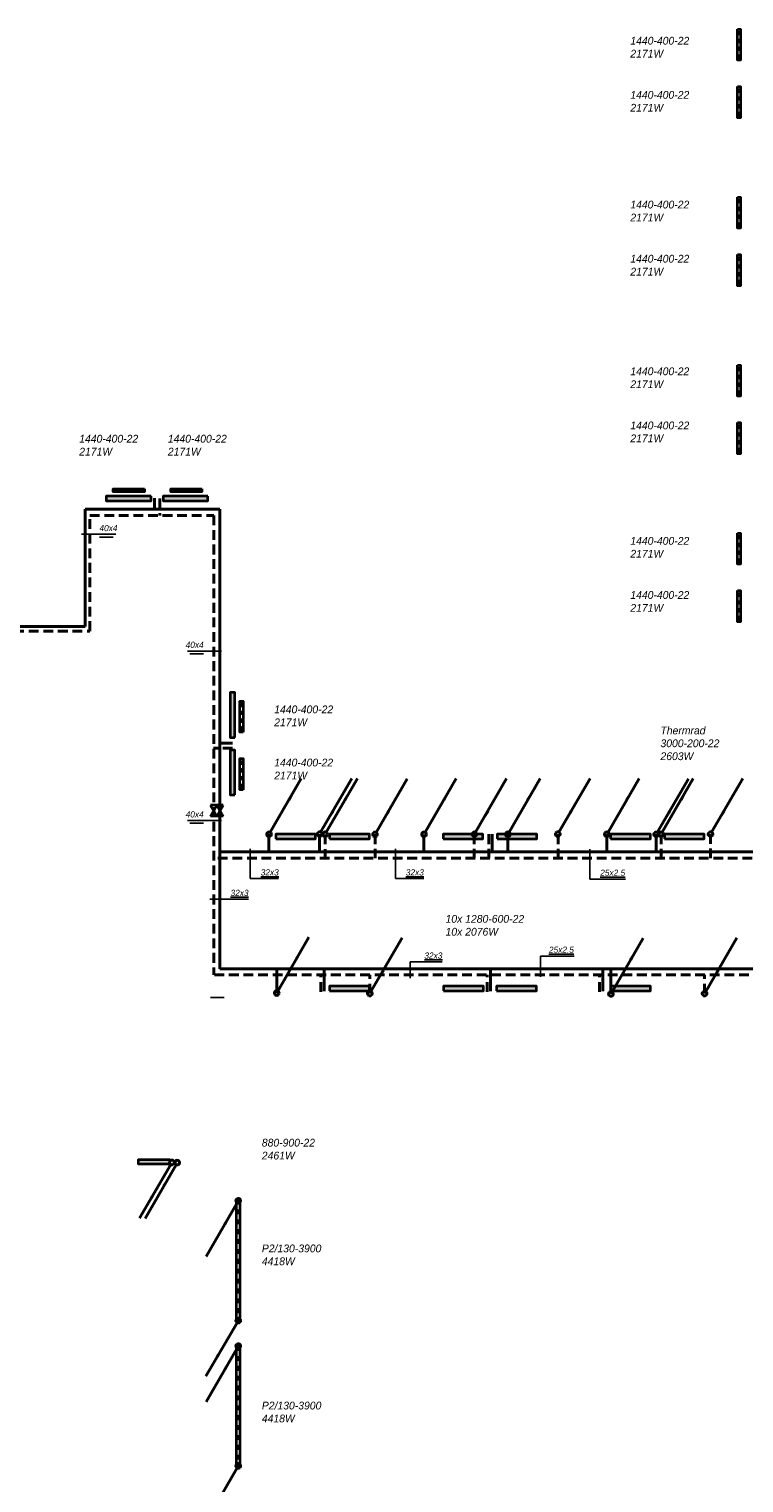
# Model space of a CAD drawing. Header units: millimetres. Extents: x -13501 to 278776, y 0 to 252300.
# Tile 72 of 132: x 172357 to 195352, y 24781 to 71512. Entities that reach past the tile are written whole.
import ezdxf

# ---------------------------------------------------------------- set-up
doc = ezdxf.new("R2010")
doc.units = ezdxf.units.MM
doc.header["$LTSCALE"] = 100
doc.linetypes.add('B0703', pattern=[4.6875, 3.125, -1.5625])
doc.layers.get('0').update_dxf_attribs({"linetype": 'CONTINUOUS'})
doc.layers.add('WL56cv-groep C0+1-A', color=6, linetype='CONTINUOUS', lineweight=40)
doc.layers.add('WL56cv-groep C0+1-R', color=6, linetype='B0703', lineweight=40)
doc.layers.add('WL56cv-symbool', color=7, linetype='CONTINUOUS', lineweight=35, true_color=0x00a529)
doc.layers.add('WL57vent-symbool', color=7, linetype='CONTINUOUS', lineweight=35, true_color=0x00a529)
doc.layers.add('WT-tekst', color=7, linetype='CONTINUOUS')
doc.styles.add('B-01', font='GOTHICI.TTF')
doc.dimstyles.new('schermer1-100', dxfattribs={"dimscale": 100, "dimtxt": 2, "dimasz": 2, "dimexe": 1, "dimexo": 1, "dimgap": 1, "dimtad": 1, "dimdec": 0, "dimzin": 0, "dimdsep": 46, "dimtxsty": 'B-01', "dimblk1": 'OBLIQUE', "dimblk2": 'OBLIQUE', "dimsah": 1, "dimcen": -3, "dimdle": 1, "dimclrd": 256, "dimclre": 256, "dimclrt": 256, "dimadec": 0, "dimazin": 0, "dimtfac": 0.75, "dimtdec": 0, "dimtmove": 0, "dimatfit": 1, "dimldrblk": 'NONE', "dimfxl": 1, "dimtvp": 1.5, "dimtolj": 1, "dimtzin": 0, "dimlwd": -1, "dimlwe": -1, "dimarcsym": 0})

# ---------------------------------------------------------------- blocks, each defined once
blk = doc.blocks.new('puk1440')
at = {"layer": 'WL56cv-symbool'}
blk.add_hatch(color=256, dxfattribs=at).paths.add_polyline_path([(720, 0), (720, 150), (-720, 150), (-720, 0)])
blk.add_lwpolyline([(-720, 0), (720, 0), (720, 150), (-720, 150)], close=True, dxfattribs=at)
blk = doc.blocks.new('C1')
blk.add_line((-0.34, -0.67), (-10.3, -17.92))
blk.add_lwpolyline([(-0.3, -0.6, 0, 1, 0), (-4.3, -7.53, 1, 1, 0)], format="xyseb")
blk.add_circle((0, 0), 0.75)
blk = doc.blocks.new('C4')
blk.add_line((-0.38, -0.65), (-10.39, -17.89))
blk.add_lwpolyline([(-10.39, -17.89, 0, 1, 0), (-6.39, -10.96, 1, 1, 0)], format="xyseb")
blk.add_circle((0, 0), 0.75)
blk = doc.blocks.new('C5')
blk.add_line((10.37, 17.9), (0.36, 0.66))
blk.add_lwpolyline([(0.37, 0.56, 0, 1, 0), (4.37, 7.49, 1, 1, 0)], format="xyseb")
blk.add_circle((0, 0), 0.75)
blk = doc.blocks.new('C2')
blk.add_line((10.37, 17.97), (0.38, 0.65))
blk.add_lwpolyline([(10.37, 17.97, 0, 1, 0), (6.37, 11.04, 1, 1, 0)], format="xyseb")
blk.add_circle((0, 0), 0.75)
blk = doc.blocks.new('_None')
blk = doc.blocks.new('_OBLIQUE')
at = {"color": 0, "linetype": 'ByBlock'}
blk.add_line((-0.5, -0.5), (0.5, 0.5), dxfattribs=at)
blk = doc.blocks.new('D1')
for p, q in [((2.5, 1.5), (-2.5, -1.5)), ((-2.5, 1.5), (2.5, -1.5)), ((-2.5, -1.5), (-2.5, 1.5)), ((2.5, -1.5), (2.5, 1.5))]:
    blk.add_line(p, q)

msp = doc.modelspace()

# ---------------------------------------------------------------- hatches: boundary and pattern name
at = {"layer": 'WL56cv-symbool'}
for points in [[(180290, 45483), (181570, 45483), (181570, 45633), (180290, 45633)], [(182023, 45483), (183303, 45483), (183303, 45633), (182023, 45633)], [(185677, 45483), (186957, 45483), (186957, 45633), (185677, 45633)], [(187410, 45483), (188690, 45483), (188690, 45633), (187410, 45633)], [(191064, 45483), (192344, 45483), (192344, 45633), (191064, 45633)], [(192797, 45483), (194077, 45483), (194077, 45633), (192797, 45633)], [(182023, 40596), (183303, 40596), (183303, 40746), (182023, 40746)], [(185692, 40596), (186972, 40596), (186972, 40746), (185692, 40746)], [(187395, 40596), (188675, 40596), (188675, 40746), (187395, 40746)], [(191064, 40596), (192344, 40596), (192344, 40746), (191064, 40746)], [(176879, 35022), (175879, 35022), (175879, 35172), (176879, 35172)]]:
    msp.add_hatch(color=256, dxfattribs=at).paths.add_polyline_path(points)
h = msp.add_hatch(dxfattribs=at)
h.set_pattern_fill('PLAST', color=256, scale=50, angle=180, style=0)
h.set_pattern_definition([(180, (153110.5, 179904.07), (-4e-14, -317.5), []), (180, (153110.5, 179864.38), (-4e-14, -317.5), []), (180, (153110.5, 179824.7), (-4e-14, -317.5), [])])
h.paths.add_polyline_path([(179152, 29974), (179152, 33874), (179022, 33874), (179022, 29974)])
h = msp.add_hatch(dxfattribs=at)
h.set_pattern_fill('PLAST', color=256, scale=50, angle=180, style=0)
h.set_pattern_definition([(180, (153110.5, 175195.55), (-4e-14, -317.5), []), (180, (153110.5, 175155.87), (-4e-14, -317.5), []), (180, (153110.5, 175116.18), (-4e-14, -317.5), [])])
h.paths.add_polyline_path([(179152, 25305), (179152, 29205), (179022, 29205), (179022, 25305)])
at = {"layer": 'WL57vent-symbool'}
h = msp.add_hatch(dxfattribs=at)
h.set_pattern_fill('PLAST', color=256, scale=1000, angle=180, style=0)
h.set_pattern_definition([(180, (257000.96, 128917.32), (-3e-14, -250), []), (180, (257000.96, 128886.07), (-3e-14, -250), []), (180, (257000.96, 128854.82), (-3e-14, -250), [])])
h.paths.add_polyline_path([(195141, 71512), (195241, 71512), (195241, 70512), (195141, 70512)])
h = msp.add_hatch(dxfattribs=at)
h.set_pattern_fill('PLAST', color=256, scale=1000, angle=180, style=0)
h.set_pattern_definition([(180, (257000.96, 127067.32), (-3e-14, -250), []), (180, (257000.96, 127036.07), (-3e-14, -250), []), (180, (257000.96, 127004.82), (-3e-14, -250), [])])
h.paths.add_polyline_path([(195141, 69662), (195241, 69662), (195241, 68662), (195141, 68662)])
h = msp.add_hatch(dxfattribs=at)
h.set_pattern_fill('PLAST', color=256, scale=1000, angle=180, style=0)
h.set_pattern_definition([(180, (257000.96, 123517.32), (-3e-14, -250), []), (180, (257000.96, 123486.07), (-3e-14, -250), []), (180, (257000.96, 123454.82), (-3e-14, -250), [])])
h.paths.add_polyline_path([(195141, 66112), (195241, 66112), (195241, 65112), (195141, 65112)])
h = msp.add_hatch(dxfattribs=at)
h.set_pattern_fill('PLAST', color=256, scale=1000, angle=180, style=0)
h.set_pattern_definition([(180, (257000.96, 121667.32), (-3e-14, -250), []), (180, (257000.96, 121636.07), (-3e-14, -250), []), (180, (257000.96, 121604.82), (-3e-14, -250), [])])
h.paths.add_polyline_path([(195141, 64262), (195241, 64262), (195241, 63262), (195141, 63262)])
h = msp.add_hatch(dxfattribs=at)
h.set_pattern_fill('PLAST', color=256, scale=1000, angle=180, style=0)
h.set_pattern_definition([(180, (257000.96, 118117.32), (-3e-14, -250), []), (180, (257000.96, 118086.07), (-3e-14, -250), []), (180, (257000.96, 118054.82), (-3e-14, -250), [])])
h.paths.add_polyline_path([(195141, 60712), (195241, 60712), (195241, 59712), (195141, 59712)])
h = msp.add_hatch(dxfattribs=at)
h.set_pattern_fill('PLAST', color=256, scale=1000, angle=180, style=0)
h.set_pattern_definition([(180, (257000.96, 116267.32), (-3e-14, -250), []), (180, (257000.96, 116236.07), (-3e-14, -250), []), (180, (257000.96, 116204.82), (-3e-14, -250), [])])
h.paths.add_polyline_path([(195141, 58862), (195241, 58862), (195241, 57862), (195141, 57862)])
h = msp.add_hatch(dxfattribs=at)
h.set_pattern_fill('PLAST', color=256, scale=1000, angle=90, style=0)
h.set_pattern_definition([(90, (233473.7, -5120.95), (-250, 2e-14), []), (90, (233442.45, -5120.95), (-250, 2e-14), []), (90, (233411.2, -5120.95), (-250, 2e-14), [])])
h.paths.add_polyline_path([(176068, 56739), (176068, 56639), (175068, 56639), (175068, 56739)])
h = msp.add_hatch(dxfattribs=at)
h.set_pattern_fill('PLAST', color=256, scale=1000, angle=90, style=0)
h.set_pattern_definition([(90, (235323.7, -5120.95), (-250, 2e-14), []), (90, (235292.45, -5120.95), (-250, 2e-14), []), (90, (235261.2, -5120.95), (-250, 2e-14), [])])
h.paths.add_polyline_path([(177918, 56739), (177918, 56639), (176918, 56639), (176918, 56739)])
h = msp.add_hatch(dxfattribs=at)
h.set_pattern_fill('PLAST', color=256, scale=1000, angle=180, style=0)
h.set_pattern_definition([(180, (257000.96, 112717.32), (-3e-14, -250), []), (180, (257000.96, 112686.07), (-3e-14, -250), []), (180, (257000.96, 112654.82), (-3e-14, -250), [])])
h.paths.add_polyline_path([(195141, 55312), (195241, 55312), (195241, 54312), (195141, 54312)])
h = msp.add_hatch(dxfattribs=at)
h.set_pattern_fill('PLAST', color=256, scale=1000, angle=180, style=0)
h.set_pattern_definition([(180, (257000.96, 110867.32), (-3e-14, -250), []), (180, (257000.96, 110836.07), (-3e-14, -250), []), (180, (257000.96, 110804.82), (-3e-14, -250), [])])
h.paths.add_polyline_path([(195141, 53462), (195241, 53462), (195241, 52462), (195141, 52462)])
h = msp.add_hatch(dxfattribs=at)
h.set_pattern_fill('PLAST', color=256, scale=1000, style=0)
h.set_pattern_definition([(7e-15, (117380.82, -8492.8), (0, 250), []), (7e-15, (117380.82, -8461.54), (0, 250), []), (7e-15, (117380.82, -8430.3), (0, 250), [])])
h.paths.add_polyline_path([(179241, 48912), (179141, 48912), (179141, 49912), (179241, 49912)])
h = msp.add_hatch(dxfattribs=at)
h.set_pattern_fill('PLAST', color=256, scale=1000, style=0)
h.set_pattern_definition([(7e-15, (117380.82, -10342.8), (0, 250), []), (7e-15, (117380.82, -10311.54), (0, 250), []), (7e-15, (117380.82, -10280.3), (0, 250), [])])
h.paths.add_polyline_path([(179241, 47062), (179141, 47062), (179141, 48062), (179241, 48062)])

# ---------------------------------------------------------------- linework, layer by layer
at = {"layer": 'WL56cv-groep C0+1-A'}
for p, q in [((174160, 56077), (178497, 56077)), ((174160, 52313), (174160, 56077)), ((176393, 56434), (176393, 56075)), ((178497, 56077), (178497, 41309)), ((167862, 52313), (174160, 52313)), ((178905, 48561), (178495, 48561)), ((180068, 45630), (180068, 45061)), ((181705, 45634), (181705, 45061)), ((185061, 45627), (185061, 45061)), ((187258, 45630), (187258, 45061)), ((187758, 45630), (187758, 45061)), ((190945, 45632), (190945, 45061)), ((192529, 45631), (192529, 45061)), ((178302, 45061), (178297, 45061)), ((202383, 45061), (178497, 45061)), ((201899, 41309), (178497, 41309)), ((180322, 40527), (180322, 41309)), ((181853, 40592), (181853, 41309)), ((187203, 40592), (187203, 41309)), ((190817, 40592), (190817, 41309)), ((191074, 40498), (191074, 41309))]:
    msp.add_line(p, q, dxfattribs=at)
at = {"layer": 'WL56cv-groep C0+1-R'}
for p, q in [((176568, 56426), (176568, 55874)), ((174310, 55877), (178297, 55877)), ((174310, 52163), (174310, 55877)), ((178297, 55877), (178297, 41109)), ((167662, 52163), (174310, 52163)), ((178905, 48402), (178294, 48402)), ((181879, 45625), (181879, 44861)), ((183485, 45630), (183485, 44861)), ((186674, 45630), (186674, 44861)), ((187149, 45630), (187149, 44861)), ((189376, 45630), (189376, 44861)), ((192693, 45627), (192693, 44861)), ((194278, 45638), (194278, 44861)), ((202181, 44861), (178297, 44861)), ((204881, 41109), (178297, 41109)), ((181738, 40568), (181738, 41109)), ((183318, 40512), (183318, 41109)), ((187088, 40568), (187088, 41109)), ((190703, 40568), (190703, 41109)), ((194086, 40512), (194086, 41109))]:
    msp.add_line(p, q, dxfattribs=at)
at = {"layer": 'WL56cv-symbool'}
for points in [[(180290, 45483), (181570, 45483), (181570, 45633), (180290, 45633)], [(182023, 45483), (183303, 45483), (183303, 45633), (182023, 45633)], [(185677, 45483), (186957, 45483), (186957, 45633), (185677, 45633)], [(187410, 45483), (188690, 45483), (188690, 45633), (187410, 45633)], [(191064, 45483), (192344, 45483), (192344, 45633), (191064, 45633)], [(192797, 45483), (194077, 45483), (194077, 45633), (192797, 45633)], [(182023, 40596), (183303, 40596), (183303, 40746), (182023, 40746)], [(185692, 40596), (186972, 40596), (186972, 40746), (185692, 40746)], [(187395, 40596), (188675, 40596), (188675, 40746), (187395, 40746)], [(191064, 40596), (192344, 40596), (192344, 40746), (191064, 40746)], [(176879, 35022), (175879, 35022), (175879, 35172), (176879, 35172)], [(179152, 29974), (179152, 33874), (179022, 33874), (179022, 29974)], [(179152, 25305), (179152, 29205), (179022, 29205), (179022, 25305)]]:
    msp.add_lwpolyline(points, close=True, dxfattribs=at)
at = {"layer": 'WL57vent-symbool'}
for points in [[(195141, 71512), (195241, 71512), (195241, 70512), (195141, 70512)], [(195141, 69662), (195241, 69662), (195241, 68662), (195141, 68662)], [(195141, 66112), (195241, 66112), (195241, 65112), (195141, 65112)], [(195141, 64262), (195241, 64262), (195241, 63262), (195141, 63262)], [(195141, 60712), (195241, 60712), (195241, 59712), (195141, 59712)], [(195141, 58862), (195241, 58862), (195241, 57862), (195141, 57862)], [(176068, 56739), (176068, 56639), (175068, 56639), (175068, 56739)], [(177918, 56739), (177918, 56639), (176918, 56639), (176918, 56739)], [(195141, 55312), (195241, 55312), (195241, 54312), (195141, 54312)], [(195141, 53462), (195241, 53462), (195241, 52462), (195141, 52462)], [(179241, 48912), (179141, 48912), (179141, 49912), (179241, 49912)], [(179241, 47062), (179141, 47062), (179141, 48062), (179241, 48062)]]:
    msp.add_lwpolyline(points, close=True, dxfattribs=at)
at = {"layer": 'WT-tekst'}
for p, q in [((175061, 55185), (174624, 55185)), ((177534, 51432), (177971, 51432)), ((177534, 45983), (177971, 45983)), ((178194, 40388), (178631, 40388))]:
    msp.add_line(p, q, dxfattribs=at)
for points in [[(175145, 55272), (174545, 55272), (174048, 55273)], [(177450, 51519), (178050, 51519), (178547, 51520)], [(177450, 46069), (178050, 46069), (178547, 46070)]]:
    msp.add_lwpolyline(points, dxfattribs=at)

# ---------------------------------------------------------------- block references
at = {"layer": 'WL56cv-groep C0+1-A', "xscale": 100, "yscale": 100, "zscale": 100}
for name, p in [('C2', (180078, 45629)), ('C2', (181881, 45629)), ('C2', (185062, 45629)), ('C2', (187759, 45629)), ('C2', (190942, 45629)), ('C2', (192687, 45629)), ('C2', (180322, 40527)), ('C2', (191074, 40498)), ('C1', (177122, 35077)), ('C1', (179087, 33851)), ('C1', (179087, 29182))]:
    msp.add_blockref(name, p, dxfattribs=at)
at = {"layer": 'WL56cv-groep C0+1-R', "xscale": 100, "yscale": 100, "zscale": 100}
for name, p in [('C5', (181701, 45633)), ('C5', (183485, 45626)), ('C5', (186682, 45629)), ('C5', (189364, 45634)), ('C5', (192528, 45626)), ('C5', (194277, 45633)), ('C5', (183318, 40512)), ('C5', (194086, 40512)), ('C4', (176954, 35084)), ('C4', (179087, 29997)), ('C4', (179087, 25328))]:
    msp.add_blockref(name, p, dxfattribs=at)
at = {"layer": 'WL56cv-symbool'}
for p, rotation in [((175560, 56502), 180), ((177387, 56502), 180), ((178974, 49464), 90), ((178974, 47615), 90)]:
    msp.add_blockref('puk1440', p, dxfattribs=dict(at, rotation=rotation))
at = {"layer": 'WL56cv-symbool', "xscale": 70, "yscale": 70, "zscale": 70, "rotation": 90}
for p in [(178297, 46393), (178497, 46393)]:
    msp.add_blockref('D1', p, dxfattribs=at)

# ---------------------------------------------------------------- texts
at = {"layer": 'WT-tekst', "style": 'B-01'}
for s, p in [('1440-400-22', (191698, 71013)), ('2171W', (191698, 70598)), ('1440-400-22', (191698, 69273)), ('2171W', (191698, 68858)), ('1440-400-22', (191698, 65746)), ('2171W', (191698, 65331)), ('1440-400-22', (191698, 64006)), ('2171W', (191698, 63591)), ('1440-400-22', (191698, 60387)), ('2171W', (191698, 59972)), ('1440-400-22', (191698, 58647)), ('1440-400-22', (173971, 58220)), ('1440-400-22', (176822, 58220)), ('2171W', (191698, 58232)), ('2171W', (173971, 57805)), ('2171W', (176822, 57805)), ('1440-400-22', (191698, 54937)), ('2171W', (191698, 54522)), ('1440-400-22', (191698, 53197)), ('2171W', (191698, 52782)), ('1440-400-22', (180243, 49520)), ('2171W', (180243, 49104)), ('Thermrad', (192667, 48842)), ('3000-200-22', (192667, 48430)), ('2603W', (192667, 48015)), ('1440-400-22', (180243, 47811)), ('2171W', (180243, 47395)), ('10x 1280-600-22', (185754, 42787)), ('10x 2076W', (185754, 42372)), ('880-900-22', (179845, 35593)), ('2461W', (179845, 35178)), ('P2/130-3900', (179845, 32194)), ('4418W', (179845, 31779)), ('P2/130-3900', (179845, 27143)), ('4418W', (179845, 26728))]:
    msp.add_text(s, height=250, dxfattribs=at).set_placement(p)
at = {"layer": 'WT-tekst', "char_height": 200, "style": 'B-01'}
for s, insert, attachment_point in [('40x4', (174621, 55371), 7), ('40x4', (177974, 51618), 9), ('40x4', (177974, 46168), 9), ('{\\L32x3}', (179809, 44304), 7), ('{\\L32x3}', (184476, 44304), 7), ('{\\L25x2.5}', (190729, 44292), 7), ('{\\L32x3}', (178839, 43643), 7), ('{\\L32x3}', (185073, 41629), 7), ('{\\L25x2.5}', (189080, 41817), 7)]:
    msp.add_mtext(s, dxfattribs=dict(at, insert=insert, attachment_point=attachment_point))

# ---------------------------------------------------------------- leaders
at = {"layer": 'WT-tekst', "annotation_type": 0, "has_hookline": 1, "hookline_direction": 0}
for points, text_width in [([(179473, 45164), (179473, 44204), (179709, 44204)], 575), ([(184140, 45164), (184140, 44204), (184376, 44204)], 575), ([(190394, 45153), (190394, 44192), (190629, 44192)], 816), ([(178172, 43543), (178739, 43543)], 575), ([(188812, 41046), (188812, 41717), (188980, 41717)], 816), ([(184617, 41004), (184617, 41529), (184973, 41529)], 575)]:
    msp.add_leader(points, dimstyle='schermer1-100', dxfattribs=dict(at, text_width=text_width))

doc.saveas('drawing.dxf')
